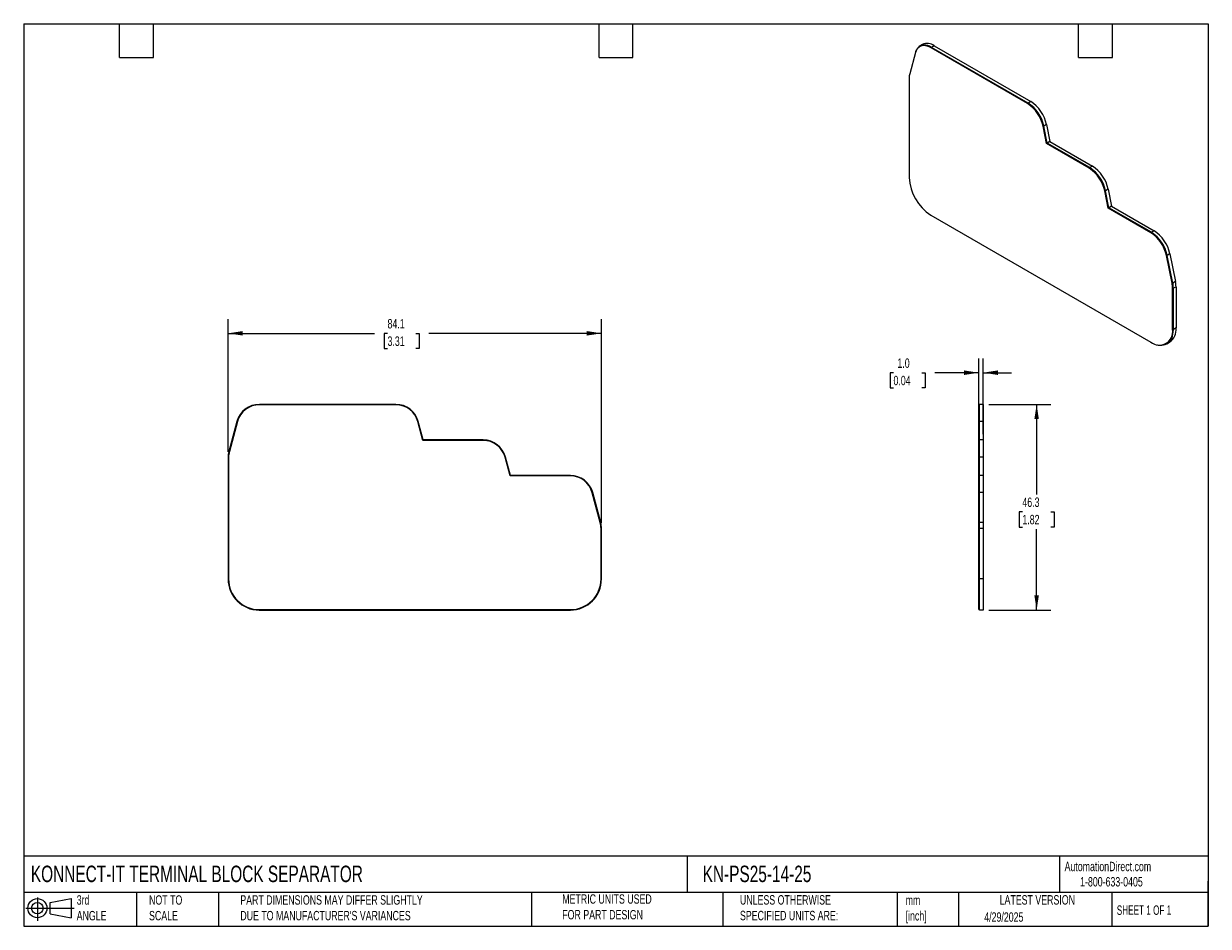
# Model space of a CAD drawing. Header units: millimetres. Extents: x 6 to 273, y 6 to 210.
import ezdxf

# ---------------------------------------------------------------- set-up
doc = ezdxf.new("R2010")
doc.units = ezdxf.units.MM
doc.linetypes.add('SLD-Solid', pattern=[0])
doc.layers.add('DIMENSIONS', color=140, linetype='SLD-Solid', lineweight=25)
doc.layers.add('TEXT', color=140, linetype='SLD-Solid', lineweight=25)
doc.layers.add('SLD-DEFPOINTS', color=7, linetype='Continuous')
doc.styles.add('SLDTEXTSTYLE0', font='TXT', dxfattribs={"width": 0.7})
doc.styles.add('SLDTEXTSTYLE1', font='TXT', dxfattribs={"width": 0.65})
doc.dimstyles.new('SLDDIMSTYLE0', dxfattribs={"dimtxt": 2.158008, "dimasz": 3.302, "dimexe": 0, "dimexo": 0.0625, "dimgap": 0.539502, "dimtad": 0, "dimtih": 1, "dimtoh": 1, "dimrnd": 1e-09, "dimzin": 12, "dimdsep": 46, "dimtxsty": 'SLDTEXTSTYLE0', "dimsah": 1, "dimcen": 0.09, "dimadec": 0, "dimazin": 3, "dimtfac": 1, "dimtofl": 0, "dimtmove": 0, "dimatfit": 3, "dimfxl": 0, "dimfrac": 2, "dimtolj": 1, "dimtzin": 12, "dimarcsym": 0})
doc.dimstyles.new('SLDDIMSTYLE1', dxfattribs={"dimtxt": 2.158008, "dimasz": 3.302, "dimexe": 0, "dimexo": 0.0625, "dimgap": 0.539502, "dimtad": 0, "dimtih": 1, "dimtoh": 1, "dimrnd": 1e-09, "dimzin": 4, "dimdsep": 46, "dimtxsty": 'SLDTEXTSTYLE0', "dimsah": 1, "dimcen": 0.09, "dimadec": 0, "dimazin": 1, "dimtfac": 1, "dimtmove": 0, "dimatfit": 0, "dimfxl": 0, "dimfrac": 2, "dimtolj": 1, "dimtzin": 12, "dimarcsym": 0})

# ---------------------------------------------------------------- blocks, each defined once
blk = doc.blocks.new('Block11')
at = {"color": 7, "linetype": 'SLD-Solid', "lineweight": 18}
for p, q in [((0, 2.88), (10.87, 2.88)), ((2.59, 5.31), (2.59, 0)), ((5.48, 4.17), (10.18, 5.03)), ((5.48, 1.6), (5.48, 4.17)), ((10.18, 5.03), (10.18, 0.73)), ((5.48, 1.6), (10.18, 0.73))]:
    blk.add_line(p, q, dxfattribs=at)
for radius in [2.15, 1.29]:
    blk.add_circle((2.59, 2.88), radius, dxfattribs=at)
blk = doc.blocks.new('Block12')
at = {"layer": 'SLD-DEFPOINTS'}
blk.add_blockref('Block11', (0, 0), dxfattribs=at)
blk = doc.blocks.new('_D')
at = {"layer": 'DIMENSIONS'}
for p, q in [((52.38, 113.19), (52.38, 143.02)), ((136.43, 97.18), (136.43, 143.02)), ((52.38, 139.84), (85.33, 139.84)), ((88.26, 139.84), (87.53, 139.84)), ((87.53, 139.84), (87.53, 136.41)), ((94.67, 139.84), (95.39, 139.84)), ((95.39, 139.84), (95.39, 136.41)), ((136.43, 139.84), (97.59, 139.84)), ((87.53, 136.41), (88.26, 136.41)), ((95.39, 136.41), (94.67, 136.41))]:
    blk.add_line(p, q, dxfattribs=at)
for points in [[(52.38, 139.84), (55.68, 139.34), (55.68, 140.35)], [(136.43, 139.84), (133.13, 140.35), (133.13, 139.34)]]:
    blk.add_solid(points, dxfattribs=at)
at = {"layer": 'DIMENSIONS', "char_height": 2.117, "attachment_point": 1, "style": 'SLDTEXTSTYLE0'}
for s, insert in [('84.1', (88.26, 143.06)), ('3.31', (88.26, 139.14))]:
    blk.add_mtext(s, dxfattribs=dict(at, insert=insert))
blk = doc.blocks.new('_D_1')
at = {"layer": 'DIMENSIONS'}
for p, q in [((221.37, 117.01), (221.37, 134.16)), ((222.37, 117.11), (222.37, 134.16)), ((202.17, 130.98), (201.44, 130.98)), ((201.44, 130.98), (201.44, 127.55)), ((208.58, 130.98), (209.3, 130.98)), ((209.3, 130.98), (209.3, 127.55)), ((221.37, 130.98), (211.5, 130.98)), ((222.37, 130.98), (228.72, 130.98)), ((201.44, 127.55), (202.17, 127.55)), ((209.3, 127.55), (208.58, 127.55))]:
    blk.add_line(p, q, dxfattribs=at)
for points in [[(221.37, 130.98), (218.07, 131.49), (218.07, 130.47)], [(222.37, 130.98), (225.68, 130.47), (225.68, 131.49)]]:
    blk.add_solid(points, dxfattribs=at)
at = {"layer": 'DIMENSIONS', "char_height": 2.117, "attachment_point": 1, "style": 'SLDTEXTSTYLE0'}
for s, insert in [('1.0', (203.06, 134.19)), ('0.04', (202.17, 130.28))]:
    blk.add_mtext(s, dxfattribs=dict(at, insert=insert))
blk = doc.blocks.new('_D_2')
at = {"layer": 'DIMENSIONS'}
for p, q in [((223.64, 123.84), (237.57, 123.84)), ((234.4, 123.84), (234.4, 103.58)), ((231.19, 99.67), (230.46, 99.67)), ((230.46, 99.67), (230.46, 96.24)), ((237.6, 99.67), (238.33, 99.67)), ((238.33, 99.67), (238.33, 96.24)), ((230.46, 96.24), (231.19, 96.24)), ((238.33, 96.24), (237.6, 96.24)), ((234.4, 77.54), (234.4, 95.76)), ((223.64, 77.54), (237.57, 77.54))]:
    blk.add_line(p, q, dxfattribs=at)
for points in [[(234.4, 123.84), (233.89, 120.54), (234.9, 120.54)], [(234.4, 77.54), (234.9, 80.84), (233.89, 80.84)]]:
    blk.add_solid(points, dxfattribs=at)
at = {"layer": 'DIMENSIONS', "char_height": 2.117, "attachment_point": 1, "style": 'SLDTEXTSTYLE0'}
for s, insert in [('46.3', (231.19, 102.88)), ('1.82', (231.19, 98.97))]:
    blk.add_mtext(s, dxfattribs=dict(at, insert=insert))

msp = doc.modelspace()

# ---------------------------------------------------------------- linework, layer by layer
for p, q in [((207.107, 203.039), (205.834, 198.28)), ((208.147, 204.429), (208.041, 204.368)), ((208.698, 204.863), (208.097, 204.516)), ((210.748, 204.147), (210.642, 204.086)), ((232.359, 191.549), (210.642, 204.086)), ((232.465, 191.61), (210.748, 204.147)), ((211.35, 204.575), (210.749, 204.228)), ((232.465, 191.692), (210.749, 204.228)), ((211.35, 204.575), (233.066, 192.039)), ((205.711, 197.274), (205.711, 174.922)), ((233.066, 192.039), (232.465, 191.692)), ((232.465, 191.61), (232.359, 191.549)), ((236.618, 186.84), (236.017, 186.493)), ((236.618, 186.84), (237.403, 183.001)), ((235.949, 186.511), (235.842, 186.45)), ((236.641, 182.543), (235.842, 186.45)), ((236.747, 182.604), (235.949, 186.511)), ((236.802, 182.654), (236.017, 186.493)), ((236.747, 182.604), (236.641, 182.543)), ((246.242, 177.001), (236.641, 182.543)), ((246.348, 177.062), (236.747, 182.604)), ((237.403, 183.001), (236.802, 182.654)), ((246.348, 177.143), (236.802, 182.654)), ((237.403, 183.001), (246.949, 177.49)), ((246.348, 177.062), (246.242, 177.001)), ((246.949, 177.49), (246.348, 177.143)), ((249.831, 171.963), (249.725, 171.902)), ((250.524, 167.996), (249.725, 171.902)), ((250.63, 168.057), (249.831, 171.963)), ((250.501, 172.292), (249.9, 171.945)), ((250.684, 168.108), (249.9, 171.945)), ((250.501, 172.292), (251.285, 168.455)), ((250.63, 168.057), (250.524, 167.996)), ((260.231, 162.515), (250.63, 168.057)), ((251.285, 168.455), (250.684, 168.108)), ((260.231, 162.597), (250.684, 168.108)), ((251.285, 168.455), (260.832, 162.944)), ((210.59, 166.471), (260.125, 137.875)), ((260.125, 162.454), (250.524, 167.996)), ((260.832, 162.944), (260.231, 162.597)), ((260.231, 162.515), (260.125, 162.454)), ((263.714, 157.416), (263.608, 157.355)), ((264.882, 151.126), (263.608, 157.355)), ((264.988, 151.187), (263.714, 157.416)), ((264.384, 157.745), (263.783, 157.398)), ((265.056, 151.168), (263.783, 157.398)), ((264.384, 157.745), (265.657, 151.515)), ((264.988, 151.187), (264.882, 151.126)), ((265.11, 150.039), (265.004, 149.978)), ((265.004, 140.693), (265.004, 149.978)), ((265.657, 151.515), (265.056, 151.168)), ((265.11, 140.754), (265.11, 150.039)), ((265.782, 150.345), (265.181, 149.998)), ((265.181, 140.713), (265.181, 149.998)), ((265.782, 150.345), (265.782, 141.06)), ((265.11, 140.754), (265.004, 140.693)), ((265.782, 141.06), (265.181, 140.713)), ((263.575, 137.534), (263.681, 137.595)), ((263.731, 137.508), (264.332, 137.855)), ((90.163, 123.843), (59.451, 123.843)), ((90.163, 123.743), (59.451, 123.743)), ((221.524, 123.744), (221.374, 123.744)), ((221.374, 123.743), (221.374, 123.744)), ((221.524, 123.743), (221.374, 123.743)), ((221.374, 119.962), (221.374, 123.743)), ((222.374, 123.844), (221.524, 123.844)), ((221.524, 123.843), (221.524, 123.844)), ((222.374, 123.843), (221.524, 123.843)), ((221.524, 119.988), (221.524, 123.843)), ((222.374, 123.844), (222.374, 123.843)), ((222.374, 123.843), (222.374, 119.988)), ((54.355, 119.989), (52.554, 113.26)), ((54.451, 119.963), (52.65, 113.234)), ((96.219, 115.742), (95.089, 119.962)), ((96.296, 115.842), (95.186, 119.988)), ((221.524, 119.962), (221.374, 119.962)), ((221.374, 115.742), (221.374, 119.962)), ((222.374, 119.988), (221.524, 119.988)), ((221.524, 115.842), (221.524, 119.988)), ((222.374, 119.988), (222.374, 115.842)), ((109.796, 115.742), (96.219, 115.742)), ((109.796, 115.842), (96.296, 115.842)), ((221.524, 115.742), (221.374, 115.742)), ((221.374, 111.961), (221.374, 115.742)), ((222.374, 115.842), (221.524, 115.842)), ((221.524, 111.986), (221.524, 115.842)), ((222.374, 115.842), (222.374, 111.986)), ((52.377, 111.915), (52.377, 84.542)), ((52.477, 111.915), (52.477, 84.542)), ((115.852, 107.742), (114.723, 111.961)), ((115.929, 107.842), (114.819, 111.986)), ((221.524, 111.961), (221.374, 111.961)), ((221.374, 107.742), (221.374, 111.961)), ((222.374, 111.986), (221.524, 111.986)), ((221.524, 107.842), (221.524, 111.986)), ((222.374, 111.986), (222.374, 107.842)), ((129.429, 107.742), (115.852, 107.742)), ((129.429, 107.842), (115.929, 107.842)), ((221.524, 107.742), (221.374, 107.742)), ((221.374, 103.961), (221.374, 107.742)), ((222.374, 107.842), (221.524, 107.842)), ((221.524, 103.986), (221.524, 107.842)), ((222.374, 107.842), (222.374, 103.986)), ((136.157, 97.232), (134.356, 103.961)), ((136.254, 97.258), (134.453, 103.986)), ((221.524, 103.961), (221.374, 103.961)), ((221.374, 97.232), (221.374, 103.961)), ((222.374, 103.986), (221.524, 103.986)), ((221.524, 97.258), (221.524, 103.986)), ((222.374, 103.986), (222.374, 97.258)), ((221.524, 97.232), (221.374, 97.232)), ((221.374, 95.913), (221.374, 97.232)), ((222.374, 97.258), (221.524, 97.258)), ((221.524, 95.913), (221.524, 97.258)), ((222.374, 97.258), (222.374, 95.913)), ((136.331, 84.542), (136.331, 95.913)), ((136.431, 84.542), (136.431, 95.913)), ((221.524, 95.913), (221.374, 95.913)), ((221.374, 84.542), (221.374, 95.913)), ((222.374, 95.913), (221.524, 95.913)), ((221.524, 84.542), (221.524, 95.913)), ((222.374, 95.913), (222.374, 84.542)), ((221.524, 84.542), (221.374, 84.542)), ((221.374, 77.642), (221.374, 84.542)), ((222.374, 84.542), (221.524, 84.542)), ((221.524, 77.542), (221.524, 84.542)), ((222.374, 84.542), (222.374, 77.542)), ((59.377, 77.642), (129.431, 77.642)), ((59.377, 77.542), (129.431, 77.542)), ((221.524, 77.642), (221.374, 77.642)), ((222.374, 77.542), (221.524, 77.542))]:
    msp.add_line(p, q)
at = {"flags": 128}
for points in [[(210.642, 204.086), (210.209, 204.313), (209.781, 204.477), (209.365, 204.575), (208.967, 204.607), (208.592, 204.571), (208.246, 204.469), (207.934, 204.301), (207.661, 204.071), (207.43, 203.78), (207.244, 203.435), (207.107, 203.039)], [(210.749, 204.228), (210.307, 204.46), (209.871, 204.627), (209.447, 204.727), (209.041, 204.759), (208.659, 204.723), (208.306, 204.619), (207.988, 204.448), (207.709, 204.213), (207.474, 203.917), (207.285, 203.564), (207.16, 203.213)], [(261.604, 137.287), (261.668, 137.271), (262.126, 137.196), (262.565, 137.183), (262.981, 137.231), (263.372, 137.34), (263.731, 137.508), (264.058, 137.736), (264.347, 138.019), (264.597, 138.356), (264.804, 138.743), (264.968, 139.177), (265.086, 139.653), (265.157, 140.167), (265.181, 140.713)]]:
    msp.add_lwpolyline(points, dxfattribs=at)
for centre, radius, start, end in [((209.216, 202.159), 2.51, 52.38602, 115.21724), ((209.771, 202.385), 2.7, 54.20569, 113.40803), ((209.614, 197.309), 3.903, 165.58949, 180.50936), ((228.619, 185.187), 8.168, 11.67308, 57.01209), ((228.068, 184.878), 7.931, 11.43279, 57.25238), ((228.09, 184.89), 8.087, 11.43279, 57.25238), ((228.175, 184.939), 7.931, 11.43279, 57.25238), ((241.951, 170.33), 7.931, 11.43279, 57.25238), ((241.973, 170.342), 8.087, 11.43279, 57.25238), ((242.057, 170.391), 7.931, 11.43279, 57.25238), ((242.502, 170.639), 8.168, 11.67308, 57.01209), ((216.304, 175.404), 10.604, 182.60548, 237.39452), ((256.385, 156.092), 8.168, 11.67308, 57.01209), ((255.834, 155.783), 7.931, 11.43279, 57.25238), ((255.856, 155.795), 8.087, 11.43279, 57.25238), ((255.94, 155.844), 7.931, 11.43279, 57.25238), ((259.249, 149.943), 5.755, 0.34539, 11.85439), ((259.355, 150.005), 5.755, 0.34539, 11.85439), ((259.313, 149.963), 5.868, 0.34539, 11.85439), ((259.914, 150.31), 5.868, 0.34539, 11.85439), ((262.03, 140.21), 3.013, 230.79671, 9.21404), ((261.696, 140.396), 3.433, 305.32453, 5.98765), ((262.372, 140.673), 3.433, 304.8332, 6.47898), ((59.378, 118.644), 5.2, 89.19387, 165.01491), ((59.378, 118.644), 5.1, 89.186, 165.01491), ((90.163, 118.643), 5.2, 14.98509, 90), ((90.163, 118.643), 5.1, 14.98509, 90), ((109.796, 110.642), 5.2, 14.98509, 90), ((109.796, 110.642), 5.1, 14.98509, 90), ((57.577, 111.915), 5.2, 165.01491, 180), ((57.577, 111.915), 5.1, 165.01491, 180), ((129.429, 102.642), 5.2, 14.98509, 90), ((129.429, 102.642), 5.1, 14.98509, 90), ((131.231, 95.913), 5.1, 0, 14.98509), ((131.231, 95.913), 5.2, 0, 14.98509), ((59.377, 84.542), 7, 180, 270), ((59.377, 84.542), 6.9, 180, 270), ((129.431, 84.542), 6.9, 270, 0), ((129.431, 84.542), 7, 270, 0)]:
    msp.add_arc(centre, radius, start, end)
at = {"layer": 'TEXT'}
for p, q in [((6.35, 209.55), (273.05, 209.55)), ((6.35, 209.55), (6.35, 6.35)), ((27.94, 201.93), (27.94, 209.55)), ((35.56, 201.93), (35.56, 209.55)), ((135.89, 201.93), (135.89, 209.55)), ((143.51, 201.93), (143.51, 209.55)), ((243.84, 201.93), (243.84, 209.55)), ((251.46, 201.93), (251.46, 209.55)), ((273.05, 209.55), (273.05, 6.35)), ((27.94, 201.93), (35.56, 201.93)), ((135.89, 201.93), (143.51, 201.93)), ((243.84, 201.93), (251.46, 201.93)), ((273.05, 22.126), (6.35, 22.126)), ((155.759, 22.126), (155.759, 13.97)), ((239.575, 22.126), (239.575, 13.97)), ((273.05, 6.35), (273.05, 16.51)), ((273.05, 13.97), (6.35, 13.97)), ((31.75, 13.97), (31.75, 6.35)), ((50.212, 13.97), (50.212, 6.35)), ((120.646, 13.97), (120.646, 6.35)), ((163.78, 13.97), (163.78, 6.35)), ((203.024, 13.97), (203.024, 6.35)), ((216.812, 13.97), (216.812, 6.35)), ((251.349, 13.97), (251.349, 6.35)), ((6.35, 6.35), (273.05, 6.35))]:
    msp.add_line(p, q, dxfattribs=at)

# ---------------------------------------------------------------- block references
at = {"layer": 'SLD-DEFPOINTS'}
msp.add_blockref('Block12', (6.838, 7.554), dxfattribs=at)

# ---------------------------------------------------------------- texts
at = {"layer": 'TEXT'}
for s, insert, char_height, attachment_point, style in [('KONNECT-IT TERMINAL BLOCK SEPARATOR', (7.966, 20.006), 3.70417, 1, 'SLDTEXTSTYLE0'), ('KN-PS25-14-25', (159.208, 20.006), 3.70417, 1, 'SLDTEXTSTYLE0'), ('AutomationDirect.com', (240.695, 20.877), 2.11667, 1, 'SLDTEXTSTYLE0'), ('1-800-633-0405', (244.192, 17.437), 2.11667, 1, 'SLDTEXTSTYLE0'), ('3rd^JANGLE', (18.282, 13.338), 2.1167, 1, 'SLDTEXTSTYLE0'), ('NOT TO^JSCALE', (34.575, 13.338), 2.11667, 1, 'SLDTEXTSTYLE0'), ("PART DIMENSIONS MAY DIFFER SLIGHTLY ^JDUE TO MANUFACTURER'S VARIANCES", (55.119, 13.341), 2.11667, 1, 'SLDTEXTSTYLE0'), ('METRIC UNITS USED ^JFOR PART DESIGN', (127.604, 13.556), 2.11667, 1, 'SLDTEXTSTYLE0'), ('UNLESS OTHERWISE ^JSPECIFIED UNITS ARE:', (167.608, 13.361), 2.11667, 1, 'SLDTEXTSTYLE0'), ('LATEST VERSION', (234.552, 13.364), 2.11667, 2, 'SLDTEXTSTYLE0'), ('mm^J[inch]', (204.907, 13.297), 2.1167, 1, 'SLDTEXTSTYLE0'), ('SHEET 1 OF 1', (252.441, 11.051), 2.11667, 1, 'SLDTEXTSTYLE1'), ('4/29/2025', (222.613, 9.497), 2.1167, 1, 'SLDTEXTSTYLE0')]:
    msp.add_mtext(s, dxfattribs=dict(at, insert=insert, char_height=char_height, attachment_point=attachment_point, style=style))

# ---------------------------------------------------------------- dimensions: what is measured, and where the dimension line sits
at = {"layer": 'DIMENSIONS'}
for base, p1, p2, dimstyle, picture, middle in [((52.377, 139.844), (136.431, 95.913), (52.377, 111.915), 'SLDDIMSTYLE0', '_D', (91.462, 139.844)), ((221.374, 130.98), (222.374, 115.842), (221.374, 115.742), 'SLDDIMSTYLE1', '_D_1', (205.374, 130.98))]:
    dim = msp.add_linear_dim(base=base, p1=p1, p2=p2, dimstyle=dimstyle, dxfattribs=at)
    dim.commit()
    dim.dimension.update_dxf_attribs({"geometry": picture, "text_midpoint": middle, "dimtype": 160})
dim = msp.add_linear_dim(base=(234.395, 77.542), p1=(222.374, 123.843), p2=(222.374, 77.542), angle=90, dimstyle='SLDDIMSTYLE0', dxfattribs=at)
dim.commit()
dim.dimension.update_dxf_attribs({"geometry": '_D_2', "text_midpoint": (234.395, 99.669), "dimtype": 160})

doc.saveas('drawing.dxf')
